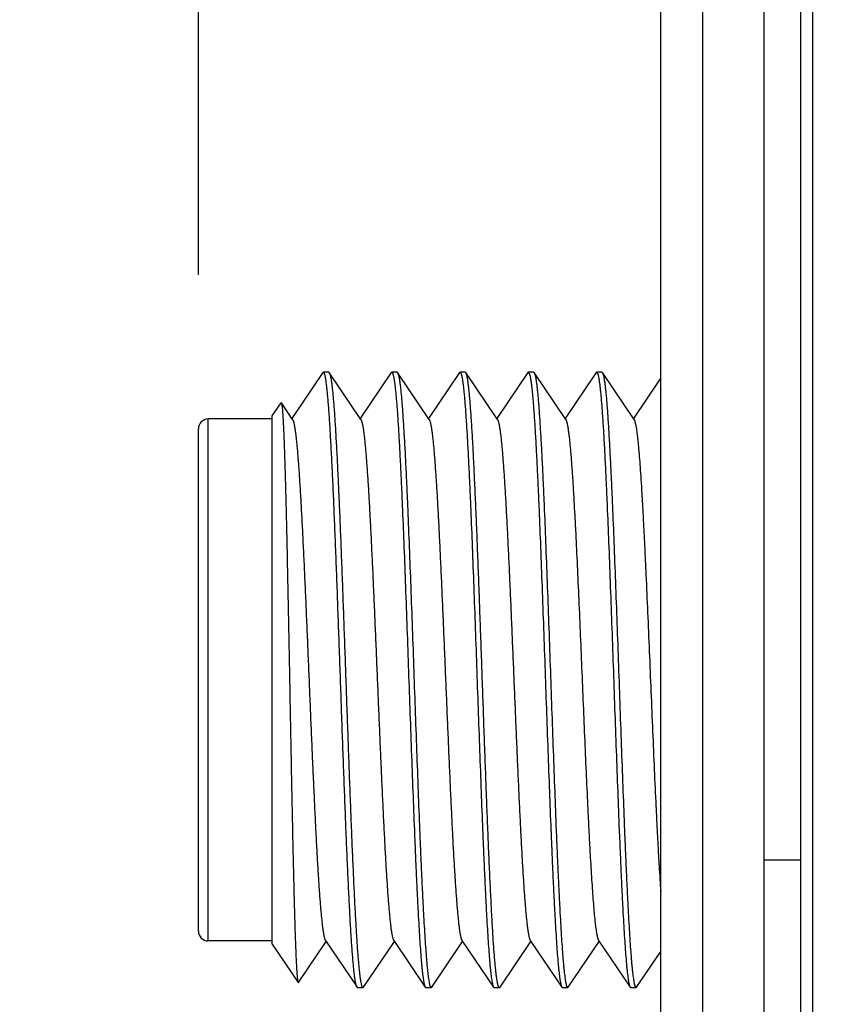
# Model space of a CAD drawing. Header units: inches. Extents: x 0.2 to 16.8, y 0.2 to 10.8.
# Tile 33 of 38: x 7.827 to 8.16, y 7.018 to 7.418. Entities that reach past the tile are written whole.
import ezdxf

# ---------------------------------------------------------------- set-up
doc = ezdxf.new("R2010")
doc.units = ezdxf.units.IN
doc.header["$LTSCALE"] = 0.935
doc.header["$MEASUREMENT"] = 0
doc.layers.get('0').update_dxf_attribs({"linetype": 'CONTINUOUS'})
doc.layers.add('DIMENSIONS', color=7, linetype='CONTINUOUS')
doc.styles.get("Standard").update_dxf_attribs({"font": 'txt', "width": 0.8})
doc.dimstyles.new('DIMSTYLE_1', dxfattribs={"dimtxt": 0.125, "dimasz": 0.18, "dimexe": 0.18, "dimexo": 0.0625, "dimgap": 0.09, "dimtad": 0, "dimtih": 1, "dimtoh": 1, "dimdec": 3, "dimzin": 4, "dimdsep": 46, "dimtxsty": 'STANDARD', "dimblk": '_FILLED', "dimblk1": '_FILLED', "dimblk2": '_FILLED', "dimcen": 0.09, "dimadec": 0, "dimazin": 0, "dimtp": 0.01, "dimtm": 0.01, "dimtfac": 1, "dimtdec": 3, "dimtofl": 0, "dimtmove": 0, "dimatfit": 3, "dimldrblk": '_FILLED', "dimfxl": 1, "dimtolj": 1, "dimtzin": 4, "dimarcsym": 0})

# ---------------------------------------------------------------- blocks, each defined once
blk = doc.blocks.new('*D23')
at = {"layer": 'DIMENSIONS', "color": 2, "linetype": 'CONTINUOUS'}
blk.add_line((7.8998, 7.3147), (7.8998, 8.62694), dxfattribs=at)
at = {"layer": 'DIMENSIONS', "color": 2, "linetype": 'CONTINUOUS', "insert": (7.8373, 8.68944), "char_height": 0.125, "width": 1.525, "attachment_point": 1, "rotation": 90, "line_spacing_factor": 0.9}
blk.add_mtext('10X .340{\\Ftxt.shx;\\W1.000000;\\H0.125000; }[8.63]', dxfattribs=at)
blk = doc.blocks.new('_FILLED')
at = {"color": 0, "linetype": 'BYBLOCK'}
blk.add_solid([(0, 0), (-1, 0.1736), (-1, -0.1736)], dxfattribs=at)

msp = doc.modelspace()

# ---------------------------------------------------------------- linework, layer by layer
at = {"color": 7, "linetype": 'CONTINUOUS'}
for p, q in [((8.10459, 8.1832), (8.10459, 3.1162)), ((8.08759, 3.1262), (8.08759, 8.1732)), ((8.14431, 7.6512), (8.14431, 3.6532)), ((8.12959, 3.6522), (8.12959, 7.6472)), ((7.95037, 7.27503), (7.9378, 7.25641)), ((7.9506, 7.2752), (7.95037, 7.27503)), ((7.95274, 7.2752), (7.9506, 7.2752)), ((7.95274, 7.2752), (7.95297, 7.27503)), ((7.96581, 7.256), (7.95297, 7.27503)), ((7.9781, 7.27503), (7.96554, 7.25641)), ((7.9781, 7.27503), (7.97833, 7.2752)), ((7.98048, 7.2752), (7.97833, 7.2752)), ((7.97833, 7.2752), (7.97872, 7.27473)), ((7.98048, 7.2752), (7.98071, 7.27503)), ((7.99354, 7.256), (7.98071, 7.27503)), ((7.98071, 7.27503), (7.98086, 7.27473)), ((8.00583, 7.27503), (7.99327, 7.25641)), ((8.00583, 7.27503), (8.00607, 7.2752)), ((8.00821, 7.2752), (8.00607, 7.2752)), ((8.00607, 7.2752), (8.00645, 7.27473)), ((8.00844, 7.27503), (8.00821, 7.2752)), ((8.02128, 7.256), (8.00844, 7.27503)), ((8.0086, 7.27473), (8.00844, 7.27503)), ((8.03357, 7.27503), (8.02101, 7.25641)), ((8.03357, 7.27503), (8.0338, 7.2752)), ((8.03594, 7.2752), (8.0338, 7.2752)), ((8.0338, 7.2752), (8.03419, 7.27473)), ((8.03594, 7.2752), (8.03618, 7.27503)), ((8.04901, 7.256), (8.03618, 7.27503)), ((8.03618, 7.27503), (8.03633, 7.27473)), ((8.0613, 7.27503), (8.04874, 7.25641)), ((8.0613, 7.27503), (8.06153, 7.2752)), ((8.06368, 7.2752), (8.06153, 7.2752)), ((8.06153, 7.2752), (8.06192, 7.27473)), ((8.06368, 7.2752), (8.06391, 7.27503)), ((8.07675, 7.256), (8.06391, 7.27503)), ((8.06391, 7.27503), (8.06406, 7.27473)), ((8.08759, 7.27288), (8.07647, 7.25641)), ((7.9298, 7.25749), (7.93337, 7.26279)), ((7.93337, 7.26279), (7.9335, 7.26279)), ((7.93807, 7.256), (7.9335, 7.26279)), ((7.9335, 7.26279), (7.93363, 7.26239)), ((7.9298, 7.2562), (7.9038, 7.2562)), ((7.9298, 7.04292), (7.9298, 7.25749)), ((7.8998, 7.0482), (7.8998, 7.2522)), ((8.12959, 7.0772), (8.14431, 7.0772)), ((7.9298, 7.0442), (7.9038, 7.0442)), ((7.9298, 7.04292), (7.94031, 7.02734)), ((7.94043, 7.02734), (7.95167, 7.044)), ((7.9514, 7.04441), (7.96423, 7.02538)), ((7.96684, 7.02538), (7.9794, 7.044)), ((7.97913, 7.04441), (7.99197, 7.02538)), ((7.99457, 7.02538), (8.00714, 7.044)), ((8.00687, 7.04441), (8.0197, 7.02538)), ((8.02231, 7.02538), (8.03487, 7.044)), ((8.0346, 7.04441), (8.04744, 7.02538)), ((8.05004, 7.02538), (8.06261, 7.044)), ((8.06233, 7.04441), (8.07517, 7.02538)), ((8.07778, 7.02538), (8.08759, 7.03992)), ((7.94031, 7.02734), (7.94043, 7.02734)), ((7.96446, 7.0252), (7.96423, 7.02538)), ((7.96661, 7.0252), (7.96446, 7.0252)), ((7.96622, 7.02569), (7.96661, 7.0252)), ((7.96661, 7.0252), (7.96684, 7.02538)), ((7.99181, 7.02568), (7.99197, 7.02538)), ((7.99197, 7.02538), (7.9922, 7.0252)), ((7.99434, 7.0252), (7.9922, 7.0252)), ((7.99396, 7.02568), (7.99434, 7.0252)), ((7.99434, 7.0252), (7.9945, 7.02529)), ((7.99457, 7.02538), (7.9945, 7.02529)), ((8.01955, 7.02568), (8.0197, 7.02538)), ((8.0197, 7.02538), (8.01993, 7.0252)), ((8.02208, 7.0252), (8.01993, 7.0252)), ((8.02231, 7.02538), (8.02208, 7.0252)), ((8.04728, 7.02568), (8.04744, 7.02538)), ((8.04744, 7.02538), (8.04767, 7.0252)), ((8.04981, 7.0252), (8.04767, 7.0252)), ((8.04943, 7.02568), (8.04981, 7.0252)), ((8.05004, 7.02538), (8.04981, 7.0252)), ((8.07502, 7.02568), (8.07517, 7.02538)), ((8.07517, 7.02538), (8.0754, 7.0252)), ((8.07755, 7.0252), (8.0754, 7.0252)), ((8.07716, 7.02568), (8.07755, 7.0252)), ((8.07778, 7.02538), (8.07755, 7.0252))]:
    msp.add_line(p, q, dxfattribs=at)
at = {"color": 9, "linetype": 'CONTINUOUS'}
for p, q in [((8.14927, 7.6512), (8.14927, 3.6532)), ((7.9038, 7.0442), (7.9038, 7.2562))]:
    msp.add_line(p, q, dxfattribs=at)
at = {"color": 7, "linetype": 'CONTINUOUS'}
for centre, start, end in [((7.9038, 7.2522), 90, 180), ((7.9038, 7.0482), 180, 270)]:
    msp.add_arc(centre, 0.004, start, end, dxfattribs=at)
for points, knots in [([(7.96423, 7.02538), (7.96421, 7.0254), (7.96418, 7.02547), (7.96412, 7.02557), (7.96407, 7.0257), (7.964, 7.0259), (7.9639, 7.0262), (7.9638, 7.02661), (7.96369, 7.02709), (7.96359, 7.02765), (7.96348, 7.02828), (7.96333, 7.02925), (7.96315, 7.03065), (7.96294, 7.03253), (7.96273, 7.03469), (7.96252, 7.03712), (7.96231, 7.03981), (7.96209, 7.04276), (7.96188, 7.04596), (7.96167, 7.0494), (7.96146, 7.05307), (7.96117, 7.05842), (7.96081, 7.06562), (7.96038, 7.07483), (7.95996, 7.08475), (7.95954, 7.09527), (7.95911, 7.10631), (7.95869, 7.11776), (7.95826, 7.12951), (7.95784, 7.14145), (7.95742, 7.15347), (7.95699, 7.16546), (7.95657, 7.17731), (7.95614, 7.18891), (7.95572, 7.20014), (7.9553, 7.21092), (7.95487, 7.22112), (7.95445, 7.23067), (7.95403, 7.23947), (7.95361, 7.24743), (7.95324, 7.25352), (7.95295, 7.25791), (7.95274, 7.26084), (7.95253, 7.26351), (7.95231, 7.26591), (7.9521, 7.26805), (7.95192, 7.26965), (7.95177, 7.2708), (7.95167, 7.27156), (7.95156, 7.27224), (7.95146, 7.27286), (7.95135, 7.2734), (7.95124, 7.27387), (7.95114, 7.27427), (7.95105, 7.27456), (7.95097, 7.27475), (7.95092, 7.27487), (7.95087, 7.27497), (7.95081, 7.27506), (7.95076, 7.27512), (7.95071, 7.27517), (7.95065, 7.2752), (7.95062, 7.2752), (7.9506, 7.2752)], [0, 0, 0, 0, 0.000411, 0.000885, 0.001425, 0.002033, 0.003453, 0.00515, 0.007126, 0.009384, 0.011921, 0.014739, 0.021209, 0.028784, 0.037447, 0.047181, 0.057964, 0.069771, 0.082576, 0.096348, 0.111057, 0.126669, 0.160453, 0.197387, 0.237129, 0.279309, 0.323536, 0.369398, 0.41647, 0.464313, 0.512482, 0.56053, 0.608009, 0.654478, 0.699505, 0.742671, 0.783575, 0.821837, 0.857102, 0.889043, 0.917364, 0.930085, 0.941805, 0.952499, 0.962143, 0.970714, 0.978195, 0.981522, 0.984571, 0.98734, 0.98983, 0.992039, 0.993968, 0.995618, 0.99699, 0.997574, 0.998092, 0.998544, 0.998934, 0.999266, 0.999545, 0.999784, 1, 1, 1, 1]), ([(7.95297, 7.27503), (7.95298, 7.27503), (7.95299, 7.27501), (7.953, 7.27499), (7.95301, 7.27497)], [0, 0, 0, 0, 0.239376, 1, 1, 1, 1]), ([(7.95301, 7.27497), (7.95303, 7.27494), (7.95307, 7.27487), (7.95314, 7.2747), (7.95323, 7.27445), (7.95333, 7.2741), (7.95343, 7.27369), (7.95353, 7.2732), (7.95364, 7.27265), (7.95374, 7.27203), (7.95388, 7.27107), (7.95406, 7.26971), (7.95426, 7.26788), (7.95447, 7.2658), (7.95467, 7.26346), (7.95488, 7.26087), (7.95508, 7.25805), (7.95529, 7.25498), (7.95557, 7.25045), (7.95592, 7.24424), (7.95633, 7.23619), (7.95674, 7.22739), (7.95715, 7.21792), (7.95756, 7.20785), (7.95797, 7.19728), (7.95838, 7.1863), (7.95879, 7.17501), (7.95921, 7.16349), (7.95975, 7.148), (7.9603, 7.13256), (7.96085, 7.1173), (7.96126, 7.10621), (7.96167, 7.09552), (7.96208, 7.0853), (7.96249, 7.07565), (7.9629, 7.06665), (7.96331, 7.05838), (7.96372, 7.05091), (7.96407, 7.04522), (7.96435, 7.04112), (7.96456, 7.03839), (7.96476, 7.03591), (7.96497, 7.03368), (7.96517, 7.0317), (7.96538, 7.02999), (7.96555, 7.02872), (7.9657, 7.02784), (7.9658, 7.02728), (7.9659, 7.02678), (7.96601, 7.02636), (7.96611, 7.026), (7.96618, 7.02578), (7.96622, 7.02569)], [0, 0, 0, 0, 0.000444, 0.000949, 0.002149, 0.003607, 0.005327, 0.00731, 0.009557, 0.012068, 0.014842, 0.021176, 0.028548, 0.036946, 0.046351, 0.056744, 0.068103, 0.080404, 0.093621, 0.122684, 0.155042, 0.190412, 0.228487, 0.268936, 0.311405, 0.355525, 0.40091, 0.447164, 0.493884, 0.587091, 0.632765, 0.677284, 0.720262, 0.761322, 0.800108, 0.836281, 0.869526, 0.899555, 0.926106, 0.938005, 0.948951, 0.958921, 0.967895, 0.975853, 0.98278, 0.988663, 0.991211, 0.993494, 0.995514, 0.99727, 0.998765, 1, 1, 1, 1]), ([(7.97872, 7.27473), (7.97875, 7.27463), (7.97883, 7.27442), (7.97893, 7.27407), (7.97903, 7.27365), (7.97913, 7.27316), (7.97923, 7.27261), (7.97938, 7.27175), (7.97955, 7.2705), (7.97975, 7.26881), (7.97996, 7.26687), (7.98016, 7.26467), (7.98036, 7.26223), (7.98057, 7.25955), (7.98085, 7.25551), (7.9812, 7.24991), (7.9816, 7.24256), (7.98197, 7.23517), (7.98231, 7.22792), (7.98272, 7.2184), (7.98324, 7.20574), (7.98385, 7.18981), (7.98445, 7.1731), (7.98506, 7.15596), (7.98567, 7.13871), (7.98628, 7.12167), (7.98689, 7.10519), (7.9874, 7.09195), (7.98782, 7.08186), (7.98812, 7.07477), (7.98843, 7.06805), (7.98873, 7.06172), (7.98904, 7.05582), (7.98934, 7.05037), (7.98965, 7.04541), (7.98995, 7.04095), (7.99021, 7.03757), (7.99043, 7.03513), (7.99058, 7.0335), (7.99073, 7.03202), (7.99088, 7.03068), (7.99104, 7.02949), (7.99119, 7.02844), (7.99134, 7.02754), (7.99147, 7.02688), (7.99158, 7.02643), (7.99166, 7.02614), (7.99173, 7.0259), (7.99179, 7.02575), (7.99181, 7.02568)], [0, 0, 0, 0, 0.001217, 0.002689, 0.004419, 0.006407, 0.008656, 0.011164, 0.016957, 0.023778, 0.031614, 0.040451, 0.05027, 0.061052, 0.072774, 0.098936, 0.128534, 0.161317, 0.187826, 0.215841, 0.275845, 0.340171, 0.407579, 0.47677, 0.546409, 0.615153, 0.681676, 0.744696, 0.774508, 0.802996, 0.830022, 0.855455, 0.879174, 0.901064, 0.92102, 0.938948, 0.954761, 0.961851, 0.968386, 0.974358, 0.97976, 0.984588, 0.988835, 0.992501, 0.995581, 0.996903, 0.998079, 0.999111, 1, 1, 1, 1]), ([(7.98086, 7.27473), (7.9809, 7.27463), (7.98097, 7.27442), (7.98107, 7.27407), (7.98117, 7.27365), (7.98128, 7.27316), (7.98138, 7.27261), (7.98152, 7.27175), (7.9817, 7.2705), (7.9819, 7.26881), (7.9821, 7.26687), (7.9823, 7.26467), (7.98251, 7.26223), (7.98271, 7.25955), (7.98299, 7.25551), (7.98334, 7.24991), (7.98375, 7.24256), (7.98411, 7.23517), (7.98445, 7.22792), (7.98487, 7.2184), (7.98538, 7.20574), (7.98599, 7.18981), (7.9866, 7.1731), (7.98721, 7.15596), (7.98781, 7.13871), (7.98842, 7.12167), (7.98903, 7.10519), (7.98954, 7.09195), (7.98996, 7.08186), (7.99027, 7.07477), (7.99057, 7.06805), (7.99088, 7.06172), (7.99118, 7.05582), (7.99149, 7.05037), (7.99179, 7.04541), (7.9921, 7.04095), (7.99236, 7.03757), (7.99257, 7.03513), (7.99272, 7.0335), (7.99288, 7.03202), (7.99303, 7.03068), (7.99318, 7.02949), (7.99333, 7.02844), (7.99348, 7.02754), (7.99362, 7.02688), (7.99372, 7.02643), (7.9938, 7.02614), (7.99388, 7.0259), (7.99393, 7.02575), (7.99396, 7.02568)], [0, 0, 0, 0, 0.001217, 0.002689, 0.004419, 0.006407, 0.008656, 0.011164, 0.016957, 0.023778, 0.031614, 0.040451, 0.05027, 0.061052, 0.072774, 0.098936, 0.128534, 0.161317, 0.187826, 0.215841, 0.275845, 0.340171, 0.407579, 0.47677, 0.546409, 0.615153, 0.681676, 0.744696, 0.774508, 0.802996, 0.830022, 0.855455, 0.879174, 0.901064, 0.92102, 0.938948, 0.954761, 0.961851, 0.968386, 0.974358, 0.97976, 0.984588, 0.988835, 0.992501, 0.995581, 0.996903, 0.998079, 0.999111, 1, 1, 1, 1]), ([(8.00645, 7.27473), (8.00649, 7.27463), (8.00656, 7.27442), (8.00666, 7.27407), (8.00677, 7.27365), (8.00687, 7.27316), (8.00697, 7.27261), (8.00711, 7.27175), (8.00729, 7.2705), (8.00749, 7.26881), (8.00769, 7.26687), (8.00789, 7.26467), (8.0081, 7.26223), (8.0083, 7.25955), (8.00858, 7.25551), (8.00893, 7.24991), (8.00934, 7.24256), (8.0097, 7.23517), (8.01004, 7.22792), (8.01046, 7.2184), (8.01097, 7.20574), (8.01158, 7.18981), (8.01219, 7.1731), (8.0128, 7.15596), (8.0134, 7.13871), (8.01401, 7.12167), (8.01462, 7.10519), (8.01513, 7.09195), (8.01555, 7.08186), (8.01586, 7.07477), (8.01616, 7.06805), (8.01647, 7.06172), (8.01677, 7.05582), (8.01708, 7.05037), (8.01738, 7.04541), (8.01769, 7.04095), (8.01795, 7.03757), (8.01816, 7.03513), (8.01831, 7.0335), (8.01847, 7.03202), (8.01862, 7.03068), (8.01877, 7.02949), (8.01892, 7.02844), (8.01907, 7.02754), (8.01921, 7.02688), (8.01931, 7.02643), (8.01939, 7.02614), (8.01947, 7.0259), (8.01952, 7.02575), (8.01955, 7.02568)], [0, 0, 0, 0, 0.001217, 0.002689, 0.004419, 0.006407, 0.008656, 0.011164, 0.016957, 0.023778, 0.031614, 0.040451, 0.05027, 0.061052, 0.072774, 0.098936, 0.128534, 0.161317, 0.187826, 0.215841, 0.275845, 0.340171, 0.407579, 0.47677, 0.546409, 0.615153, 0.681676, 0.744696, 0.774508, 0.802996, 0.830022, 0.855455, 0.879174, 0.901064, 0.92102, 0.938948, 0.954761, 0.961851, 0.968386, 0.974358, 0.97976, 0.984588, 0.988835, 0.992501, 0.995581, 0.996903, 0.998079, 0.999111, 1, 1, 1, 1]), ([(8.02208, 7.0252), (8.02206, 7.0252), (8.02202, 7.02521), (8.02197, 7.02524), (8.02191, 7.02529), (8.02186, 7.02535), (8.02181, 7.02543), (8.02176, 7.02553), (8.02171, 7.02564), (8.02163, 7.02583), (8.02154, 7.02611), (8.02144, 7.0265), (8.02133, 7.02697), (8.02123, 7.0275), (8.02112, 7.0281), (8.02102, 7.02877), (8.02091, 7.02951), (8.02077, 7.03063), (8.02059, 7.0322), (8.02038, 7.03429), (8.02017, 7.03664), (8.01996, 7.03925), (8.01975, 7.04212), (8.01946, 7.04642), (8.0191, 7.05238), (8.01869, 7.06018), (8.01827, 7.0688), (8.01785, 7.07817), (8.01743, 7.08819), (8.01701, 7.09877), (8.01659, 7.10982), (8.01617, 7.12124), (8.01575, 7.13293), (8.01534, 7.14477), (8.01492, 7.15666), (8.0145, 7.16849), (8.01408, 7.18016), (8.01366, 7.19155), (8.01324, 7.20256), (8.01282, 7.2131), (8.0124, 7.22307), (8.01198, 7.23237), (8.01157, 7.24093), (8.01115, 7.24866), (8.01079, 7.25455), (8.0105, 7.2588), (8.01029, 7.26162), (8.01008, 7.26419), (8.00987, 7.26649), (8.00966, 7.26854), (8.00945, 7.27031), (8.00927, 7.27162), (8.00913, 7.27252), (8.00902, 7.2731), (8.00892, 7.27361), (8.00881, 7.27405), (8.00871, 7.27441), (8.00863, 7.27463), (8.0086, 7.27473)], [0, 0, 0, 0, 0.000213, 0.000449, 0.000725, 0.001051, 0.001434, 0.001878, 0.002385, 0.002958, 0.004304, 0.00592, 0.007809, 0.009973, 0.012411, 0.015123, 0.018109, 0.021367, 0.028694, 0.037089, 0.046536, 0.057013, 0.068498, 0.080965, 0.108732, 0.140063, 0.174676, 0.212256, 0.252463, 0.294932, 0.339277, 0.385094, 0.431968, 0.479471, 0.527174, 0.57464, 0.62144, 0.667147, 0.711346, 0.753636, 0.793632, 0.830971, 0.865314, 0.896351, 0.923799, 0.9361, 0.947414, 0.957716, 0.966984, 0.975197, 0.982339, 0.988396, 0.991015, 0.993359, 0.995428, 0.997224, 0.998746, 1, 1, 1, 1]), ([(8.03419, 7.27473), (8.03422, 7.27463), (8.0343, 7.27442), (8.0344, 7.27407), (8.0345, 7.27365), (8.0346, 7.27316), (8.0347, 7.27261), (8.03485, 7.27175), (8.03502, 7.2705), (8.03522, 7.26881), (8.03543, 7.26687), (8.03563, 7.26467), (8.03583, 7.26223), (8.03604, 7.25955), (8.03632, 7.25551), (8.03667, 7.24991), (8.03707, 7.24256), (8.03744, 7.23517), (8.03778, 7.22792), (8.03819, 7.2184), (8.03871, 7.20574), (8.03932, 7.18981), (8.03992, 7.1731), (8.04053, 7.15596), (8.04114, 7.13871), (8.04175, 7.12167), (8.04235, 7.10519), (8.04287, 7.09195), (8.04329, 7.08186), (8.04359, 7.07477), (8.0439, 7.06805), (8.0442, 7.06172), (8.04451, 7.05582), (8.04481, 7.05037), (8.04512, 7.04541), (8.04542, 7.04095), (8.04568, 7.03757), (8.04589, 7.03513), (8.04605, 7.0335), (8.0462, 7.03202), (8.04635, 7.03068), (8.04651, 7.02949), (8.04666, 7.02844), (8.04681, 7.02754), (8.04694, 7.02688), (8.04705, 7.02643), (8.04712, 7.02614), (8.0472, 7.0259), (8.04725, 7.02575), (8.04728, 7.02568)], [0, 0, 0, 0, 0.001217, 0.002689, 0.004419, 0.006407, 0.008656, 0.011164, 0.016957, 0.023778, 0.031614, 0.040451, 0.05027, 0.061052, 0.072774, 0.098936, 0.128534, 0.161317, 0.187826, 0.215841, 0.275845, 0.340171, 0.407579, 0.47677, 0.546409, 0.615153, 0.681676, 0.744696, 0.774508, 0.802996, 0.830022, 0.855455, 0.879174, 0.901064, 0.92102, 0.938948, 0.954761, 0.961851, 0.968386, 0.974358, 0.97976, 0.984588, 0.988835, 0.992501, 0.995581, 0.996903, 0.998079, 0.999111, 1, 1, 1, 1]), ([(8.03633, 7.27473), (8.03637, 7.27463), (8.03644, 7.27442), (8.03654, 7.27407), (8.03664, 7.27365), (8.03675, 7.27316), (8.03685, 7.27261), (8.03699, 7.27175), (8.03716, 7.2705), (8.03737, 7.26881), (8.03757, 7.26687), (8.03777, 7.26467), (8.03798, 7.26223), (8.03818, 7.25955), (8.03846, 7.25551), (8.03881, 7.24991), (8.03922, 7.24256), (8.03958, 7.23517), (8.03992, 7.22792), (8.04034, 7.2184), (8.04085, 7.20574), (8.04146, 7.18981), (8.04207, 7.1731), (8.04268, 7.15596), (8.04328, 7.13871), (8.04389, 7.12167), (8.0445, 7.10519), (8.04501, 7.09195), (8.04543, 7.08186), (8.04573, 7.07477), (8.04604, 7.06805), (8.04635, 7.06172), (8.04665, 7.05582), (8.04696, 7.05037), (8.04726, 7.04541), (8.04757, 7.04095), (8.04783, 7.03757), (8.04804, 7.03513), (8.04819, 7.0335), (8.04834, 7.03202), (8.0485, 7.03068), (8.04865, 7.02949), (8.0488, 7.02844), (8.04895, 7.02754), (8.04908, 7.02688), (8.04919, 7.02643), (8.04927, 7.02614), (8.04934, 7.0259), (8.0494, 7.02575), (8.04943, 7.02568)], [0, 0, 0, 0, 0.001217, 0.002689, 0.004419, 0.006407, 0.008656, 0.011164, 0.016957, 0.023778, 0.031614, 0.040451, 0.05027, 0.061052, 0.072774, 0.098936, 0.128534, 0.161317, 0.187826, 0.215841, 0.275845, 0.340171, 0.407579, 0.47677, 0.546409, 0.615153, 0.681676, 0.744696, 0.774508, 0.802996, 0.830022, 0.855455, 0.879174, 0.901064, 0.92102, 0.938948, 0.954761, 0.961851, 0.968386, 0.974358, 0.97976, 0.984588, 0.988835, 0.992501, 0.995581, 0.996903, 0.998079, 0.999111, 1, 1, 1, 1]), ([(8.06192, 7.27473), (8.06196, 7.27463), (8.06203, 7.27442), (8.06213, 7.27407), (8.06223, 7.27365), (8.06234, 7.27316), (8.06244, 7.27261), (8.06258, 7.27175), (8.06276, 7.2705), (8.06296, 7.26881), (8.06316, 7.26687), (8.06336, 7.26467), (8.06357, 7.26223), (8.06377, 7.25955), (8.06405, 7.25551), (8.0644, 7.24991), (8.06481, 7.24256), (8.06517, 7.23517), (8.06551, 7.22792), (8.06593, 7.2184), (8.06644, 7.20574), (8.06705, 7.18981), (8.06766, 7.1731), (8.06827, 7.15596), (8.06887, 7.13871), (8.06948, 7.12167), (8.07009, 7.10519), (8.0706, 7.09195), (8.07102, 7.08186), (8.07133, 7.07477), (8.07163, 7.06805), (8.07194, 7.06172), (8.07224, 7.05582), (8.07255, 7.05037), (8.07285, 7.04541), (8.07316, 7.04095), (8.07342, 7.03757), (8.07363, 7.03513), (8.07378, 7.0335), (8.07393, 7.03202), (8.07409, 7.03068), (8.07424, 7.02949), (8.07439, 7.02844), (8.07454, 7.02754), (8.07467, 7.02688), (8.07478, 7.02643), (8.07486, 7.02614), (8.07493, 7.0259), (8.07499, 7.02575), (8.07502, 7.02568)], [0, 0, 0, 0, 0.001217, 0.002689, 0.004419, 0.006407, 0.008656, 0.011164, 0.016957, 0.023778, 0.031614, 0.040451, 0.05027, 0.061052, 0.072774, 0.098936, 0.128534, 0.161317, 0.187826, 0.215841, 0.275845, 0.340171, 0.407579, 0.47677, 0.546409, 0.615153, 0.681676, 0.744696, 0.774508, 0.802996, 0.830022, 0.855455, 0.879174, 0.901064, 0.92102, 0.938948, 0.954761, 0.961851, 0.968386, 0.974358, 0.97976, 0.984588, 0.988835, 0.992501, 0.995581, 0.996903, 0.998079, 0.999111, 1, 1, 1, 1]), ([(8.06406, 7.27473), (8.0641, 7.27463), (8.06418, 7.27442), (8.06428, 7.27407), (8.06438, 7.27365), (8.06448, 7.27316), (8.06458, 7.27261), (8.06472, 7.27175), (8.0649, 7.2705), (8.0651, 7.26881), (8.0653, 7.26687), (8.06551, 7.26467), (8.06571, 7.26223), (8.06591, 7.25955), (8.0662, 7.25551), (8.06654, 7.24991), (8.06695, 7.24256), (8.06732, 7.23517), (8.06765, 7.22792), (8.06807, 7.2184), (8.06859, 7.20574), (8.06919, 7.18981), (8.0698, 7.1731), (8.07041, 7.15596), (8.07102, 7.13871), (8.07163, 7.12167), (8.07223, 7.10519), (8.07275, 7.09195), (8.07316, 7.08186), (8.07347, 7.07477), (8.07377, 7.06805), (8.07408, 7.06172), (8.07439, 7.05582), (8.07469, 7.05037), (8.075, 7.04541), (8.0753, 7.04095), (8.07556, 7.03757), (8.07577, 7.03513), (8.07593, 7.0335), (8.07608, 7.03202), (8.07623, 7.03068), (8.07638, 7.02949), (8.07654, 7.02844), (8.07669, 7.02754), (8.07682, 7.02688), (8.07693, 7.02643), (8.077, 7.02614), (8.07708, 7.0259), (8.07713, 7.02575), (8.07716, 7.02568)], [0, 0, 0, 0, 0.001217, 0.002689, 0.004419, 0.006407, 0.008656, 0.011164, 0.016957, 0.023778, 0.031614, 0.040451, 0.05027, 0.061052, 0.072774, 0.098936, 0.128534, 0.161317, 0.187826, 0.215841, 0.275845, 0.340171, 0.407579, 0.47677, 0.546409, 0.615153, 0.681676, 0.744696, 0.774508, 0.802996, 0.830022, 0.855455, 0.879174, 0.901064, 0.92102, 0.938948, 0.954761, 0.961851, 0.968386, 0.974358, 0.97976, 0.984588, 0.988835, 0.992501, 0.995581, 0.996903, 0.998079, 0.999111, 1, 1, 1, 1]), ([(7.93363, 7.26239), (7.93365, 7.26229), (7.93369, 7.26208), (7.93374, 7.26173), (7.9338, 7.26131), (7.93385, 7.26083), (7.93391, 7.26028), (7.93398, 7.2594), (7.93407, 7.25815), (7.93418, 7.25645), (7.93429, 7.25449), (7.93439, 7.25228), (7.9345, 7.24982), (7.93461, 7.24712), (7.93476, 7.24306), (7.93494, 7.23744), (7.93515, 7.23008), (7.93536, 7.22195), (7.93557, 7.21313), (7.93578, 7.20369), (7.93599, 7.19374), (7.9362, 7.18337), (7.93641, 7.17266), (7.93662, 7.16172), (7.93683, 7.15065), (7.93704, 7.13954), (7.93725, 7.1285), (7.93745, 7.11762), (7.93766, 7.107), (7.93787, 7.09673), (7.93807, 7.08691), (7.93827, 7.07761), (7.93848, 7.06891), (7.93868, 7.06089), (7.93885, 7.05467), (7.93899, 7.05007), (7.93909, 7.04694), (7.9392, 7.04402), (7.9393, 7.04132), (7.9394, 7.03884), (7.9395, 7.0366), (7.9396, 7.0346), (7.9397, 7.03283), (7.93978, 7.03151), (7.93985, 7.03057), (7.9399, 7.02997), (7.93995, 7.02942), (7.94, 7.02894), (7.94005, 7.02852), (7.9401, 7.02816), (7.94015, 7.02786), (7.9402, 7.02766), (7.94023, 7.02752), (7.94026, 7.02745), (7.94028, 7.02738), (7.9403, 7.02735), (7.94031, 7.02734)], [0, 0, 0, 0, 0.001221, 0.002727, 0.00452, 0.006599, 0.008962, 0.011609, 0.017747, 0.024998, 0.033343, 0.042761, 0.05323, 0.064722, 0.077209, 0.105043, 0.13646, 0.171156, 0.208799, 0.249033, 0.291479, 0.335743, 0.381417, 0.428081, 0.475314, 0.522688, 0.569782, 0.616176, 0.661464, 0.70525, 0.747155, 0.78682, 0.823906, 0.858101, 0.88912, 0.903357, 0.916707, 0.929141, 0.940635, 0.951167, 0.960715, 0.96926, 0.976787, 0.983282, 0.986138, 0.988732, 0.991063, 0.993129, 0.994932, 0.996469, 0.997742, 0.998752, 0.999159, 0.999501, 0.999781, 1, 1, 1, 1]), ([(7.93807, 7.256), (7.93811, 7.25594), (7.93819, 7.2558), (7.93829, 7.25556), (7.93839, 7.25526), (7.9385, 7.2549), (7.9386, 7.25448), (7.9387, 7.254), (7.93881, 7.25347), (7.93895, 7.25265), (7.93913, 7.25147), (7.93934, 7.2499), (7.93954, 7.2481), (7.93975, 7.24608), (7.93996, 7.24385), (7.94016, 7.24142), (7.94037, 7.23878), (7.94066, 7.23487), (7.94101, 7.22952), (7.94142, 7.22259), (7.94184, 7.21502), (7.94225, 7.20687), (7.94266, 7.19822), (7.94308, 7.18914), (7.94349, 7.17971), (7.94391, 7.17002), (7.94432, 7.16016), (7.94474, 7.1502), (7.94515, 7.14025), (7.94556, 7.13039), (7.94598, 7.1207), (7.94639, 7.11127), (7.94681, 7.10219), (7.94722, 7.09354), (7.94763, 7.08539), (7.94805, 7.07781), (7.94846, 7.07088), (7.94881, 7.06554), (7.9491, 7.06163), (7.94931, 7.05899), (7.94951, 7.05656), (7.94972, 7.05433), (7.94993, 7.05231), (7.95013, 7.05051), (7.95034, 7.04893), (7.95052, 7.04776), (7.95066, 7.04694), (7.95077, 7.0464), (7.95087, 7.04593), (7.95097, 7.04551), (7.95108, 7.04515), (7.95118, 7.04485), (7.95128, 7.0446), (7.95136, 7.04446), (7.9514, 7.04441)], [0, 0, 0, 0, 0.000995, 0.002238, 0.003738, 0.005501, 0.007529, 0.009822, 0.012382, 0.015209, 0.021656, 0.029154, 0.037689, 0.047245, 0.057801, 0.069335, 0.081822, 0.095235, 0.12472, 0.15753, 0.193376, 0.231941, 0.272883, 0.31584, 0.360431, 0.40626, 0.452921, 0.5, 0.547079, 0.59374, 0.639569, 0.68416, 0.727117, 0.768059, 0.806624, 0.84247, 0.87528, 0.904765, 0.918178, 0.930665, 0.942199, 0.952755, 0.962311, 0.970846, 0.978345, 0.984791, 0.987618, 0.990178, 0.992471, 0.994499, 0.996262, 0.997763, 0.999005, 1, 1, 1, 1]), ([(7.96581, 7.256), (7.96585, 7.25594), (7.96592, 7.2558), (7.96603, 7.25556), (7.96613, 7.25526), (7.96623, 7.2549), (7.96634, 7.25448), (7.96644, 7.254), (7.96654, 7.25347), (7.96669, 7.25265), (7.96687, 7.25147), (7.96707, 7.2499), (7.96728, 7.2481), (7.96748, 7.24608), (7.96769, 7.24385), (7.9679, 7.24142), (7.96811, 7.23878), (7.96839, 7.23487), (7.96875, 7.22952), (7.96916, 7.22259), (7.96957, 7.21502), (7.96998, 7.20687), (7.9704, 7.19822), (7.97081, 7.18914), (7.97123, 7.17971), (7.97164, 7.17002), (7.97206, 7.16016), (7.97247, 7.1502), (7.97288, 7.14025), (7.9733, 7.13039), (7.97371, 7.1207), (7.97413, 7.11127), (7.97454, 7.10219), (7.97496, 7.09354), (7.97537, 7.08539), (7.97578, 7.07781), (7.97619, 7.07088), (7.97655, 7.06554), (7.97683, 7.06163), (7.97704, 7.05899), (7.97725, 7.05656), (7.97746, 7.05433), (7.97766, 7.05231), (7.97787, 7.05051), (7.97807, 7.04893), (7.97825, 7.04776), (7.9784, 7.04694), (7.9785, 7.0464), (7.9786, 7.04593), (7.97871, 7.04551), (7.97881, 7.04515), (7.97891, 7.04485), (7.97902, 7.0446), (7.97909, 7.04446), (7.97913, 7.04441)], [0, 0, 0, 0, 0.000995, 0.002238, 0.003738, 0.005501, 0.007528, 0.009822, 0.012383, 0.015209, 0.021656, 0.029154, 0.037689, 0.047245, 0.057801, 0.069335, 0.081822, 0.095235, 0.12472, 0.15753, 0.193376, 0.231941, 0.272883, 0.31584, 0.360431, 0.40626, 0.452921, 0.5, 0.547079, 0.59374, 0.639569, 0.68416, 0.727117, 0.768059, 0.806624, 0.84247, 0.87528, 0.904765, 0.918178, 0.930665, 0.942199, 0.952755, 0.962311, 0.970846, 0.978344, 0.984791, 0.987618, 0.990178, 0.992472, 0.994499, 0.996262, 0.997763, 0.999005, 1, 1, 1, 1]), ([(7.99354, 7.256), (7.99358, 7.25594), (7.99366, 7.2558), (7.99376, 7.25556), (7.99386, 7.25526), (7.99397, 7.2549), (7.99407, 7.25448), (7.99417, 7.254), (7.99428, 7.25347), (7.99442, 7.25265), (7.9946, 7.25147), (7.99481, 7.2499), (7.99501, 7.2481), (7.99522, 7.24608), (7.99543, 7.24385), (7.99563, 7.24142), (7.99584, 7.23878), (7.99613, 7.23487), (7.99648, 7.22952), (7.99689, 7.22259), (7.99731, 7.21502), (7.99772, 7.20687), (7.99813, 7.19822), (7.99855, 7.18914), (7.99896, 7.17971), (7.99938, 7.17002), (7.99979, 7.16016), (8.0002, 7.1502), (8.00062, 7.14025), (8.00103, 7.13039), (8.00145, 7.1207), (8.00186, 7.11127), (8.00228, 7.10219), (8.00269, 7.09354), (8.0031, 7.08539), (8.00352, 7.07781), (8.00393, 7.07088), (8.00428, 7.06554), (8.00457, 7.06163), (8.00478, 7.05899), (8.00498, 7.05656), (8.00519, 7.05433), (8.0054, 7.05231), (8.0056, 7.05051), (8.00581, 7.04893), (8.00599, 7.04776), (8.00613, 7.04694), (8.00624, 7.0464), (8.00634, 7.04593), (8.00644, 7.04551), (8.00654, 7.04515), (8.00665, 7.04485), (8.00675, 7.0446), (8.00683, 7.04446), (8.00687, 7.04441)], [0, 0, 0, 0, 0.000995, 0.002237, 0.003738, 0.005501, 0.007528, 0.009822, 0.012382, 0.015209, 0.021655, 0.029154, 0.037689, 0.047245, 0.057801, 0.069335, 0.081822, 0.095235, 0.12472, 0.15753, 0.193376, 0.231941, 0.272883, 0.31584, 0.360431, 0.40626, 0.452921, 0.5, 0.547079, 0.59374, 0.639569, 0.68416, 0.727117, 0.768059, 0.806624, 0.84247, 0.87528, 0.904765, 0.918178, 0.930665, 0.942199, 0.952755, 0.962311, 0.970846, 0.978344, 0.984791, 0.987618, 0.990178, 0.992471, 0.994499, 0.996262, 0.997762, 0.999005, 1, 1, 1, 1]), ([(8.02128, 7.256), (8.02132, 7.25594), (8.02139, 7.2558), (8.0215, 7.25556), (8.0216, 7.25526), (8.0217, 7.2549), (8.0218, 7.25448), (8.02191, 7.254), (8.02201, 7.25347), (8.02216, 7.25265), (8.02233, 7.25147), (8.02254, 7.2499), (8.02275, 7.2481), (8.02295, 7.24608), (8.02316, 7.24385), (8.02337, 7.24142), (8.02357, 7.23878), (8.02386, 7.23487), (8.02421, 7.22952), (8.02463, 7.22259), (8.02504, 7.21502), (8.02545, 7.20687), (8.02587, 7.19822), (8.02628, 7.18914), (8.0267, 7.17971), (8.02711, 7.17002), (8.02752, 7.16016), (8.02794, 7.1502), (8.02835, 7.14025), (8.02877, 7.13039), (8.02918, 7.1207), (8.0296, 7.11127), (8.03001, 7.10219), (8.03042, 7.09354), (8.03084, 7.08539), (8.03125, 7.07781), (8.03166, 7.07088), (8.03202, 7.06554), (8.0323, 7.06163), (8.03251, 7.05899), (8.03272, 7.05656), (8.03292, 7.05433), (8.03313, 7.05231), (8.03334, 7.05051), (8.03354, 7.04893), (8.03372, 7.04776), (8.03387, 7.04694), (8.03397, 7.0464), (8.03407, 7.04593), (8.03418, 7.04551), (8.03428, 7.04515), (8.03438, 7.04485), (8.03448, 7.0446), (8.03456, 7.04446), (8.0346, 7.04441)], [0, 0, 0, 0, 0.000995, 0.002238, 0.003738, 0.005501, 0.007529, 0.009822, 0.012382, 0.015209, 0.021656, 0.029154, 0.037689, 0.047245, 0.057801, 0.069335, 0.081822, 0.095235, 0.12472, 0.15753, 0.193376, 0.231941, 0.272883, 0.31584, 0.360431, 0.40626, 0.452921, 0.5, 0.547079, 0.59374, 0.639569, 0.68416, 0.727117, 0.768059, 0.806624, 0.84247, 0.87528, 0.904765, 0.918178, 0.930665, 0.942199, 0.952755, 0.962311, 0.970846, 0.978345, 0.984791, 0.987618, 0.990178, 0.992472, 0.994499, 0.996262, 0.997763, 0.999005, 1, 1, 1, 1]), ([(8.04901, 7.256), (8.04905, 7.25594), (8.04913, 7.2558), (8.04923, 7.25556), (8.04933, 7.25526), (8.04944, 7.2549), (8.04954, 7.25448), (8.04964, 7.254), (8.04975, 7.25347), (8.04989, 7.25265), (8.05007, 7.25147), (8.05027, 7.2499), (8.05048, 7.2481), (8.05069, 7.24608), (8.05089, 7.24385), (8.0511, 7.24142), (8.05131, 7.23878), (8.05152, 7.23594), (8.05172, 7.23291), (8.05193, 7.2297), (8.05214, 7.22631), (8.05238, 7.22211), (8.05266, 7.21706), (8.05309, 7.20891), (8.05361, 7.19804), (8.05423, 7.18433), (8.05485, 7.16995), (8.05547, 7.15517), (8.05609, 7.14029), (8.0567, 7.12561), (8.05732, 7.11142), (8.05784, 7.10003), (8.05827, 7.09137), (8.05858, 7.0853), (8.05889, 7.07956), (8.0592, 7.07417), (8.05951, 7.06916), (8.05982, 7.06455), (8.06013, 7.06037), (8.06044, 7.05664), (8.06071, 7.05382), (8.06092, 7.05181), (8.06108, 7.05048), (8.06123, 7.04928), (8.06139, 7.0482), (8.06154, 7.04725), (8.0617, 7.04643), (8.06183, 7.04582), (8.06194, 7.04541), (8.06202, 7.04514), (8.06209, 7.04491), (8.06217, 7.04471), (8.06225, 7.04455), (8.06231, 7.04445), (8.06233, 7.04441)], [0, 0, 0, 0, 0.000995, 0.002237, 0.003738, 0.005501, 0.007528, 0.009822, 0.012382, 0.015209, 0.021655, 0.029154, 0.037689, 0.047245, 0.057801, 0.069335, 0.081822, 0.095235, 0.109545, 0.12472, 0.140726, 0.15753, 0.184146, 0.212339, 0.272883, 0.337956, 0.40626, 0.476434, 0.547078, 0.616784, 0.68416, 0.747863, 0.777937, 0.806624, 0.833781, 0.859273, 0.882973, 0.904764, 0.924539, 0.942199, 0.957659, 0.964541, 0.970846, 0.976567, 0.9817, 0.986237, 0.990177, 0.993518, 0.994964, 0.996261, 0.997411, 0.998415, 0.999276, 1, 1, 1, 1]), ([(8.07675, 7.256), (8.07678, 7.25596), (8.07684, 7.25585), (8.07692, 7.25566), (8.07701, 7.25544), (8.07709, 7.25518), (8.07717, 7.25488), (8.07729, 7.2544), (8.07744, 7.25371), (8.07761, 7.25277), (8.07777, 7.25167), (8.07794, 7.25043), (8.07811, 7.24903), (8.07828, 7.2475), (8.07851, 7.24516), (8.0788, 7.2419), (8.07914, 7.23759), (8.07947, 7.23276), (8.07981, 7.22744), (8.08015, 7.22167), (8.08048, 7.21548), (8.08082, 7.20891), (8.08116, 7.20199), (8.08161, 7.19219), (8.08218, 7.1794), (8.08285, 7.16362), (8.08352, 7.14751), (8.08419, 7.13147), (8.08486, 7.11587), (8.08542, 7.10332), (8.08588, 7.09376), (8.08622, 7.08707), (8.08656, 7.08075), (8.08689, 7.07484), (8.08723, 7.06937), (8.08747, 7.06587), (8.08759, 7.06421)], [0, 0, 0, 0, 0.000873, 0.001926, 0.003166, 0.004595, 0.006217, 0.008032, 0.012246, 0.017238, 0.023005, 0.029542, 0.03684, 0.04489, 0.053681, 0.073437, 0.095996, 0.121228, 0.148987, 0.179111, 0.211424, 0.245737, 0.281848, 0.319546, 0.39881, 0.481668, 0.566179, 0.650357, 0.73223, 0.809875, 0.846538, 0.881472, 0.914472, 0.945345, 0.97391, 1, 1, 1, 1])]:
    msp.add_open_spline(points, degree=3, knots=knots, dxfattribs=at)

# ---------------------------------------------------------------- dimensions: what is measured, and where the dimension line sits
at = {"layer": 'DIMENSIONS', "color": 2, "linetype": 'CONTINUOUS'}
dim = msp.add_ordinate_dim(feature_location=(7.8998, 7.3147), offset=(0, 1.31224), dtype=1, origin=(8.23959, 7.2522), text='10X <>', dimstyle='DIMSTYLE_1', dxfattribs=at)
dim.commit()
dim.dimension.update_dxf_attribs({"geometry": '*D23', "text_midpoint": (7.8998, 9.45194)})

doc.saveas('drawing.dxf')
